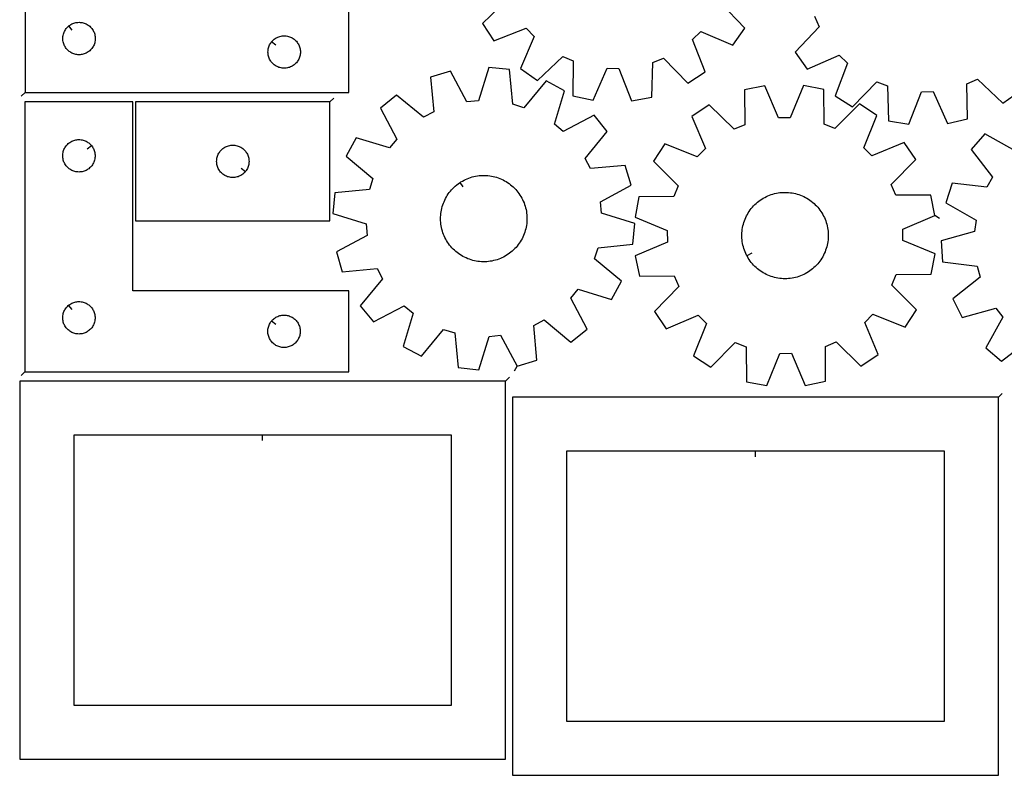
# Model space of a CAD drawing. Header units: millimetres. Extents: x 7 to 1243, y 7 to 1755.
# Tile 1 of 16: x 7 to 555, y 7 to 426. Entities that reach past the tile are written whole.
import ezdxf

# ---------------------------------------------------------------- set-up
doc = ezdxf.new("R2010")
doc.units = ezdxf.units.MM
doc.layers.add('CUT', color=7, linetype='CONTINUOUS', true_color=0x000000)
doc.layers.add('LEADIN', color=1, linetype='CONTINUOUS', true_color=0xff0000)

msp = doc.modelspace()

# ---------------------------------------------------------------- linework, layer by layer
at = {"layer": 'CUT'}
for points in [[(10.351279, 385.892056), (190.351279, 385.892056), (190.351279, 430.892056), (70.351279, 430.892056), (70.351279, 535.892056), (10.351279, 535.892056)], [(34.644797, 422.845426), (34.872426, 423.032236), (35.351147, 423.375283), (35.851279, 423.686285), (36.370681, 423.963911), (36.907128, 424.206972), (37.458324, 424.414428), (38.021908, 424.585389), (38.595466, 424.719124), (39.176544, 424.81506), (39.762651, 424.872787), (40.351279, 424.892056), (40.939907, 424.872787), (41.526015, 424.81506), (42.107092, 424.719124), (42.680651, 424.585389), (43.244234, 424.414428), (43.79543, 424.206972), (44.331877, 423.963911), (44.851279, 423.686285), (45.351411, 423.375283), (45.830132, 423.032236), (46.285392, 422.658615), (46.71524, 422.256017), (47.117838, 421.826169), (47.491459, 421.370909), (47.834506, 420.892188), (48.145508, 420.392056), (48.423134, 419.872655), (48.666195, 419.336207), (48.87365, 418.785012), (49.044612, 418.221428), (49.178347, 417.647869), (49.274283, 417.066792), (49.33201, 416.480685), (49.351279, 415.892056), (49.33201, 415.303428), (49.274283, 414.717321), (49.178347, 414.136243), (49.044612, 413.562685), (48.87365, 412.999101), (48.666195, 412.447905), (48.423134, 411.911458), (48.145508, 411.392056), (47.834506, 410.891924), (47.491459, 410.413203), (47.117838, 409.957944), (46.71524, 409.528095), (46.285392, 409.125498), (45.830132, 408.751876), (45.351411, 408.40883), (44.851279, 408.097828), (44.331877, 407.820202), (43.79543, 407.577141), (43.244234, 407.369685), (42.680651, 407.198724), (42.107092, 407.064989), (41.526015, 406.969053), (40.939907, 406.911326), (40.351279, 406.892056), (39.762651, 406.911326), (39.176544, 406.969053), (38.595466, 407.064989), (38.021908, 407.198724), (37.458324, 407.369685), (36.907128, 407.577141), (36.370681, 407.820202), (35.851279, 408.097828), (35.351147, 408.40883), (34.872426, 408.751876), (34.417167, 409.125498), (33.987318, 409.528095), (33.584721, 409.957944), (33.211099, 410.413203), (32.868053, 410.891924), (32.557051, 411.392056), (32.279425, 411.911458), (32.036363, 412.447905), (31.828908, 412.999101), (31.657947, 413.562685), (31.524212, 414.136243), (31.428276, 414.717321), (31.370549, 415.303428), (31.351279, 415.892056), (31.370549, 416.480685), (31.428276, 417.066792), (31.524212, 417.647869), (31.657947, 418.221428), (31.828908, 418.785012), (32.036363, 419.336207), (32.279425, 419.872655), (32.557051, 420.392056), (32.868053, 420.892188), (33.211099, 421.370909), (33.584721, 421.826169), (33.987318, 422.256017), (34.417167, 422.658615)], [(147.39791, 414.098539), (147.584721, 414.326169), (147.987318, 414.756017), (148.417167, 415.158615), (148.872426, 415.532236), (149.351147, 415.875283), (149.851279, 416.186285), (150.370681, 416.463911), (150.907128, 416.706972), (151.458324, 416.914428), (152.021908, 417.085389), (152.595466, 417.219124), (153.176544, 417.31506), (153.762651, 417.372787), (154.351279, 417.392056), (154.939907, 417.372787), (155.526015, 417.31506), (156.107092, 417.219124), (156.680651, 417.085389), (157.244234, 416.914428), (157.79543, 416.706972), (158.331877, 416.463911), (158.851279, 416.186285), (159.351411, 415.875283), (159.830132, 415.532236), (160.285392, 415.158615), (160.71524, 414.756017), (161.117838, 414.326169), (161.491459, 413.870909), (161.834506, 413.392188), (162.145508, 412.892056), (162.423134, 412.372655), (162.666195, 411.836207), (162.87365, 411.285012), (163.044612, 410.721428), (163.178347, 410.147869), (163.274283, 409.566792), (163.33201, 408.980685), (163.351279, 408.392056), (163.33201, 407.803428), (163.274283, 407.217321), (163.178347, 406.636243), (163.044612, 406.062685), (162.87365, 405.499101), (162.666195, 404.947905), (162.423134, 404.411458), (162.145508, 403.892056), (161.834506, 403.391924), (161.491459, 402.913203), (161.117838, 402.457944), (160.71524, 402.028095), (160.285392, 401.625498), (159.830132, 401.251876), (159.351411, 400.90883), (158.851279, 400.597828), (158.331877, 400.320202), (157.79543, 400.077141), (157.244234, 399.869685), (156.680651, 399.698724), (156.107092, 399.564989), (155.526015, 399.469053), (154.939907, 399.411326), (154.351279, 399.392056), (153.762651, 399.411326), (153.176544, 399.469053), (152.595466, 399.564989), (152.021908, 399.698724), (151.458324, 399.869685), (150.907128, 400.077141), (150.370681, 400.320202), (149.851279, 400.597828), (149.351147, 400.90883), (148.872426, 401.251876), (148.417167, 401.625498), (147.987318, 402.028095), (147.584721, 402.457944), (147.211099, 402.913203), (146.868053, 403.391924), (146.557051, 403.892056), (146.279425, 404.411458), (146.036363, 404.947905), (145.828908, 405.499101), (145.657947, 406.062685), (145.524212, 406.636243), (145.428276, 407.217321), (145.370549, 407.803428), (145.351279, 408.392056), (145.370549, 408.980685), (145.428276, 409.566792), (145.524212, 410.147869), (145.657947, 410.721428), (145.828908, 411.285012), (146.036363, 411.836207), (146.279425, 412.372655), (146.557051, 412.892056), (146.868053, 413.392188), (147.211099, 413.870909)], [(283.781815, 233.904137), (294.833947, 237.211076), (293.074359, 256.507352), (298.756408, 259.51684), (313.73032, 247.219508), (322.675648, 254.50419), (313.665635, 271.658259), (317.763482, 276.613088), (336.303559, 270.982104), (341.780237, 281.1355), (326.891492, 293.535811), (328.781278, 299.681655), (348.06496, 301.574284), (349.239214, 313.050633), (330.738414, 318.809351), (330.132436, 325.21056), (347.223958, 334.338666), (343.917018, 345.390798), (324.620742, 343.63121), (321.611255, 349.313258), (333.908586, 364.287171), (326.623905, 373.232498), (309.469836, 364.222486), (304.515006, 368.320333), (310.145991, 386.860409), (299.992594, 392.337087), (287.592283, 377.448343), (281.44644, 379.338129), (279.553811, 398.621811), (268.077462, 399.796065), (262.318744, 381.295265), (255.917535, 380.689287), (246.789429, 397.780808), (235.737297, 394.473869), (237.496885, 375.177593), (231.814837, 372.168106), (216.840924, 384.465437), (207.895596, 377.180756), (216.905609, 360.026687), (212.807762, 355.071857), (194.267686, 360.702842), (188.791007, 350.549445), (203.679752, 338.149134), (201.789966, 332.00329), (182.506284, 330.110662), (181.33203, 318.634312), (199.83283, 312.875595), (200.438808, 306.474386), (183.347286, 297.346279), (186.654226, 286.294147), (205.950502, 288.053736), (208.959989, 282.371687), (196.662658, 267.397775), (203.947339, 258.452447), (221.101408, 267.46246), (226.056238, 263.364613), (220.425253, 244.824536), (230.57865, 239.347858), (242.978961, 254.236602), (249.124804, 252.346816), (251.017433, 233.063135), (262.493782, 231.888881), (268.2525, 250.38968), (274.653709, 250.995658)], [(515.967314, 317.614713), (513.649083, 328.915654), (494.272809, 328.866608), (491.776743, 334.792174), (505.348099, 348.621878), (498.881649, 358.175438), (480.999075, 350.715145), (476.425395, 355.234452), (483.671294, 373.204966), (474.041085, 379.556701), (460.374671, 365.820925), (454.419677, 368.245948), (454.236998, 387.621423), (442.909141, 389.80434), (435.539475, 371.884227), (429.109762, 371.845779), (421.526315, 389.676476), (410.225374, 387.358244), (410.27442, 367.98197), (404.348853, 365.485904), (390.51915, 379.05726), (380.96559, 372.590811), (388.425882, 354.708237), (383.906576, 350.134556), (365.936062, 357.380456), (359.584327, 347.750246), (373.320103, 334.083833), (370.89508, 328.128839), (351.519605, 327.946159), (349.336688, 316.618302), (367.256801, 309.248636), (367.295249, 302.818923), (349.464552, 295.235476), (351.782784, 283.934535), (371.159058, 283.983582), (373.655124, 278.058015), (360.083768, 264.228311), (366.550217, 254.674751), (384.432791, 262.135044), (389.006472, 257.615737), (381.760572, 239.645223), (391.390782, 233.293488), (405.057195, 247.029265), (411.012189, 244.604241), (411.194869, 225.228766), (422.522726, 223.045849), (429.892392, 240.965962), (436.322105, 241.00441), (443.905552, 223.173714), (455.206493, 225.491945), (455.157446, 244.868219), (461.083013, 247.364285), (474.912717, 233.792929), (484.466277, 240.259379), (477.005984, 258.141953), (481.525291, 262.715633), (499.495805, 255.469734), (505.84754, 265.099943), (492.111763, 278.766357), (494.536787, 284.72135), (513.912262, 284.90403), (516.095178, 296.231887), (498.175066, 303.601553), (498.136618, 310.031266)], [(10.273643, 230.72067), (190.273643, 230.72067), (190.273643, 275.72067), (70.273643, 275.72067), (70.273643, 380.72067), (10.273643, 380.72067)], [(179.814427, 380.646977), (71.814427, 380.646977), (71.814427, 314.646977), (179.814427, 314.646977)], [(47.227012, 356.427152), (47.413823, 356.199522), (47.756869, 355.720802), (48.067871, 355.22067), (48.345497, 354.701268), (48.588558, 354.164821), (48.796014, 353.613625), (48.966975, 353.050041), (49.10071, 352.476483), (49.196646, 351.895405), (49.254373, 351.309298), (49.273643, 350.72067), (49.254373, 350.132041), (49.196646, 349.545934), (49.10071, 348.964857), (48.966975, 348.391298), (48.796014, 347.827714), (48.588558, 347.276519), (48.345497, 346.740071), (48.067871, 346.22067), (47.756869, 345.720538), (47.413823, 345.241817), (47.040201, 344.786557), (46.637604, 344.356709), (46.207755, 343.954111), (45.752495, 343.58049), (45.273775, 343.237443), (44.773643, 342.926441), (44.254241, 342.648815), (43.717793, 342.405754), (43.166598, 342.198298), (42.603014, 342.027337), (42.029455, 341.893602), (41.448378, 341.797666), (40.862271, 341.739939), (40.273643, 341.72067), (39.685014, 341.739939), (39.098907, 341.797666), (38.51783, 341.893602), (37.944271, 342.027337), (37.380687, 342.198298), (36.829492, 342.405754), (36.293044, 342.648815), (35.773643, 342.926441), (35.27351, 343.237443), (34.79479, 343.58049), (34.33953, 343.954111), (33.909682, 344.356709), (33.507084, 344.786557), (33.133462, 345.241817), (32.790416, 345.720538), (32.479414, 346.22067), (32.201788, 346.740071), (31.958727, 347.276519), (31.751271, 347.827714), (31.58031, 348.391298), (31.446575, 348.964857), (31.350639, 349.545934), (31.292912, 350.132041), (31.273643, 350.72067), (31.292912, 351.309298), (31.350639, 351.895405), (31.446575, 352.476483), (31.58031, 353.050041), (31.751271, 353.613625), (31.958727, 354.164821), (32.201788, 354.701268), (32.479414, 355.22067), (32.790416, 355.720802), (33.133462, 356.199522), (33.507084, 356.654782), (33.909682, 357.084631), (34.33953, 357.487228), (34.79479, 357.86085), (35.27351, 358.203896), (35.773643, 358.514898), (36.293044, 358.792524), (36.829492, 359.035585), (37.380687, 359.243041), (37.944271, 359.414002), (38.51783, 359.547737), (39.098907, 359.643673), (39.685014, 359.7014), (40.273643, 359.72067), (40.862271, 359.7014), (41.448378, 359.643673), (42.029455, 359.547737), (42.603014, 359.414002), (43.166598, 359.243041), (43.717793, 359.035585), (44.254241, 358.792524), (44.773643, 358.514898), (45.273775, 358.203896), (45.752495, 357.86085), (46.207755, 357.487228), (46.637604, 357.084631), (47.040201, 356.654782)], [(132.767796, 341.940494), (132.580985, 341.712864), (132.178388, 341.283016), (131.74854, 340.880418), (131.29328, 340.506797), (130.814559, 340.16375), (130.314427, 339.852748), (129.795025, 339.575122), (129.258578, 339.332061), (128.707382, 339.124605), (128.143799, 338.953644), (127.57024, 338.819909), (126.989163, 338.723973), (126.403055, 338.666246), (125.814427, 338.646977), (125.225799, 338.666246), (124.639691, 338.723973), (124.058614, 338.819909), (123.485056, 338.953644), (122.921472, 339.124605), (122.370276, 339.332061), (121.833829, 339.575122), (121.314427, 339.852748), (120.814295, 340.16375), (120.335574, 340.506797), (119.880315, 340.880418), (119.450466, 341.283016), (119.047869, 341.712864), (118.674247, 342.168124), (118.331201, 342.646845), (118.020199, 343.146977), (117.742573, 343.666378), (117.499511, 344.202826), (117.292056, 344.754021), (117.121095, 345.317605), (116.98736, 345.891164), (116.891423, 346.472241), (116.833697, 347.058348), (116.814427, 347.646977), (116.833697, 348.235605), (116.891423, 348.821712), (116.98736, 349.40279), (117.121095, 349.976348), (117.292056, 350.539932), (117.499511, 351.091128), (117.742573, 351.627575), (118.020199, 352.146977), (118.331201, 352.647109), (118.674247, 353.125829), (119.047869, 353.581089), (119.450466, 354.010938), (119.880315, 354.413535), (120.335574, 354.787157), (120.814295, 355.130203), (121.314427, 355.441205), (121.833829, 355.718831), (122.370276, 355.961892), (122.921472, 356.169348), (123.485056, 356.340309), (124.058614, 356.474044), (124.639691, 356.56998), (125.225799, 356.627707), (125.814427, 356.646977), (126.403055, 356.627707), (126.989163, 356.56998), (127.57024, 356.474044), (128.143799, 356.340309), (128.707382, 356.169348), (129.258578, 355.961892), (129.795025, 355.718831), (130.314427, 355.441205), (130.814559, 355.130203), (131.29328, 354.787157), (131.74854, 354.413535), (132.178388, 354.010938), (132.580985, 353.581089), (132.954607, 353.125829), (133.297654, 352.647109), (133.608656, 352.146977), (133.886282, 351.627575), (134.129343, 351.091128), (134.336798, 350.539932), (134.50776, 349.976348), (134.641495, 349.40279), (134.737431, 348.821712), (134.795158, 348.235605), (134.814427, 347.646977), (134.795158, 347.058348), (134.737431, 346.472241), (134.641495, 345.891164), (134.50776, 345.317605), (134.336798, 344.754021), (134.129343, 344.202826), (133.886282, 343.666378), (133.608656, 343.146977), (133.297654, 342.646845), (132.954607, 342.168124)], [(252.196634, 335.953134), (252.606947, 336.220186), (253.448677, 336.720373), (254.310107, 337.185811), (255.189806, 337.615725), (256.086308, 338.009399), (256.998121, 338.366179), (257.923728, 338.68547), (258.861588, 338.966741), (259.81014, 339.209524), (260.767806, 339.413415), (261.732991, 339.578075), (262.704089, 339.703229), (263.679484, 339.788669), (264.657552, 339.834253), (265.636666, 339.839905), (266.615195, 339.805616), (267.591511, 339.731442), (268.56399, 339.617508), (269.531012, 339.464002), (270.490967, 339.271181), (271.442259, 339.039365), (272.383304, 338.76894), (273.312536, 338.460356), (274.228407, 338.114127), (275.129394, 337.730829), (276.013997, 337.3111), (276.880744, 336.855639), (277.728192, 336.365203), (278.55493, 335.840609), (279.359583, 335.28273), (280.140812, 334.692495), (280.897315, 334.070886), (281.627834, 333.418937), (282.331153, 332.737734), (283.006102, 332.028411), (283.651556, 331.292148), (284.266443, 330.53017), (284.849737, 329.743746), (285.400469, 328.934185), (285.917722, 328.102834), (286.400635, 327.251076), (286.848404, 326.380331), (287.260283, 325.492046), (287.635588, 324.5877), (287.973694, 323.668799), (288.274038, 322.736871), (288.53612, 321.793469), (288.759503, 320.840161), (288.943817, 319.878536), (289.088754, 318.910193), (289.194073, 317.936744), (289.259599, 316.959809), (289.285222, 315.981014), (289.270901, 315.001989), (289.216658, 314.024363), (289.122584, 313.049763), (288.988837, 312.079811), (288.815637, 311.116122), (288.603274, 310.160299), (288.352101, 309.213934), (288.062537, 308.278601), (287.735062, 307.355857), (287.370223, 306.447239), (286.968626, 305.554258), (286.530939, 304.678401), (286.057892, 303.821125), (285.550272, 302.983858), (285.008923, 302.167992), (284.434746, 301.374887), (283.828698, 300.605861), (283.191787, 299.862195), (282.525072, 299.145127), (281.829664, 298.45585), (281.106721, 297.795511), (280.357444, 297.165209), (279.583082, 296.565994), (278.784924, 295.998863), (277.964297, 295.464759), (277.122567, 294.964572), (276.261137, 294.499135), (275.381438, 294.069221), (274.484936, 293.675546), (273.573123, 293.318767), (272.647516, 292.999476), (271.709656, 292.718204), (270.761104, 292.475421), (269.803438, 292.27153), (268.838253, 292.10687), (267.867155, 291.981716), (266.89176, 291.896276), (265.913692, 291.850692), (264.934578, 291.84504), (263.956049, 291.879329), (262.979733, 291.953503), (262.007254, 292.067437), (261.040232, 292.220943), (260.080277, 292.413764), (259.128985, 292.64558), (258.18794, 292.916005), (257.258708, 293.224589), (256.342837, 293.570818), (255.44185, 293.954116), (254.557247, 294.373845), (253.6905, 294.829307), (252.843052, 295.319743), (252.016314, 295.844336), (251.211661, 296.402215), (250.430432, 296.99245), (249.673929, 297.61406), (248.94341, 298.266008), (248.240091, 298.947211), (247.565142, 299.656534), (246.919688, 300.392798), (246.304801, 301.154775), (245.721507, 301.941199), (245.170775, 302.750761), (244.653522, 303.582112), (244.170609, 304.433869), (243.72284, 305.304615), (243.310961, 306.1929), (242.935656, 307.097245), (242.59755, 308.016147), (242.297206, 308.948074), (242.035124, 309.891477), (241.811741, 310.844784), (241.627427, 311.80641), (241.48249, 312.774753), (241.377171, 313.748202), (241.311645, 314.725137), (241.286022, 315.703931), (241.300343, 316.682956), (241.354586, 317.660582), (241.44866, 318.635182), (241.582408, 319.605134), (241.755607, 320.568824), (241.96797, 321.524646), (242.219143, 322.471012), (242.508707, 323.406344), (242.836182, 324.329088), (243.201021, 325.237706), (243.602618, 326.130687), (244.040305, 327.006544), (244.513352, 327.86382), (245.020972, 328.701087), (245.562321, 329.516953), (246.136498, 330.310059), (246.742546, 331.079084), (247.379457, 331.82275), (248.046172, 332.539819), (248.74158, 333.229096), (249.464523, 333.889435), (250.2138, 334.519736), (250.988162, 335.118951), (251.78632, 335.686083)], [(411.52818, 295.162794), (411.298397, 295.595083), (410.87448, 296.477687), (410.486916, 297.376847), (410.13635, 298.291067), (409.823365, 299.218826), (409.548483, 300.158578), (409.31216, 301.108761), (409.114791, 302.067792), (408.956704, 303.034075), (408.838161, 304.006003), (408.759361, 304.981956), (408.720434, 305.960312), (408.721445, 306.939441), (408.762393, 307.917714), (408.843209, 308.893503), (408.963759, 309.865184), (409.123842, 310.831138), (409.323192, 311.78976), (409.561476, 312.739452), (409.838299, 313.678635), (410.153199, 314.605745), (410.505653, 315.519239), (410.895074, 316.417597), (411.320813, 317.299323), (411.782163, 318.16295), (412.278354, 319.007041), (412.808562, 319.83019), (413.371904, 320.631028), (413.967442, 321.408221), (414.594185, 322.160477), (415.25109, 322.886542), (415.937064, 323.585209), (416.650964, 324.255315), (417.391603, 324.895744), (418.157747, 325.50543), (418.948123, 326.08336), (419.761413, 326.62857), (420.596265, 327.140153), (421.451289, 327.617258), (422.325062, 328.059091), (423.216129, 328.464916), (424.123008, 328.834058), (425.044189, 329.165902), (425.978139, 329.459897), (426.923303, 329.715553), (427.878108, 329.932443), (428.840966, 330.110209), (429.810273, 330.248552), (430.784416, 330.347244), (431.761774, 330.40612), (432.74072, 330.425082), (433.719625, 330.404098), (434.69686, 330.343203), (435.670797, 330.2425), (436.639816, 330.102154), (437.602305, 329.9224), (438.55666, 329.703538), (439.501294, 329.44593), (440.434635, 329.150007), (441.355128, 328.816261), (442.261243, 328.445246), (443.15147, 328.037581), (444.024328, 327.593944), (444.878365, 327.115074), (445.712158, 326.601768), (446.524321, 326.054879), (447.313501, 325.475318), (448.078384, 324.864051), (448.817699, 324.222093), (449.530213, 323.550514), (450.214742, 322.850432), (450.870146, 322.123011), (451.495333, 321.369462), (452.089265, 320.591041), (452.650951, 319.789041), (453.179458, 318.964798), (453.673905, 318.119684), (454.133469, 317.255106), (454.557387, 316.372502), (454.944951, 315.473342), (455.295517, 314.559122), (455.608502, 313.631364), (455.883384, 312.691611), (456.119706, 311.741428), (456.317076, 310.782397), (456.475163, 309.816114), (456.593705, 308.844187), (456.672506, 307.868233), (456.711432, 306.889877), (456.710421, 305.910748), (456.669474, 304.932475), (456.588658, 303.956686), (456.468108, 302.985005), (456.308025, 302.019051), (456.108675, 301.060429), (455.870391, 300.110737), (455.593568, 299.171554), (455.278667, 298.244444), (454.926213, 297.33095), (454.536793, 296.432592), (454.111053, 295.550866), (453.649704, 294.687239), (453.153512, 293.843148), (452.623304, 293.019999), (452.059962, 292.219161), (451.464424, 291.441968), (450.837681, 290.689712), (450.180776, 289.963647), (449.494803, 289.26498), (448.780903, 288.594874), (448.040264, 287.954445), (447.274119, 287.344759), (446.483744, 286.76683), (445.670454, 286.22162), (444.835602, 285.710036), (443.980578, 285.232931), (443.106805, 284.791099), (442.215738, 284.385273), (441.308859, 284.016131), (440.387678, 283.684287), (439.453728, 283.390292), (438.508564, 283.134637), (437.553758, 282.917746), (436.590901, 282.739981), (435.621594, 282.601637), (434.64745, 282.502945), (433.670092, 282.444069), (432.691146, 282.425107), (431.712241, 282.446091), (430.735007, 282.506986), (429.76107, 282.60769), (428.79205, 282.748035), (427.829562, 282.927789), (426.875207, 283.146652), (425.930573, 283.404259), (424.997232, 283.700182), (424.076738, 284.033929), (423.170624, 284.404943), (422.280397, 284.812608), (421.407538, 285.256245), (420.553502, 285.735115), (419.719708, 286.248422), (418.907546, 286.79531), (418.118366, 287.374871), (417.353482, 287.986138), (416.614168, 288.628096), (415.901654, 289.299675), (415.217125, 289.999757), (414.561721, 290.727178), (413.936533, 291.480727), (413.342602, 292.259149), (412.780915, 293.061148), (412.252409, 293.885391), (411.757962, 294.730505)], [(34.56716, 267.674039), (34.79479, 267.86085), (35.27351, 268.203896), (35.773643, 268.514898), (36.293044, 268.792524), (36.829492, 269.035585), (37.380687, 269.243041), (37.944271, 269.414002), (38.51783, 269.547737), (39.098907, 269.643673), (39.685014, 269.7014), (40.273643, 269.72067), (40.862271, 269.7014), (41.448378, 269.643673), (42.029455, 269.547737), (42.603014, 269.414002), (43.166598, 269.243041), (43.717793, 269.035585), (44.254241, 268.792524), (44.773643, 268.514898), (45.273775, 268.203896), (45.752495, 267.86085), (46.207755, 267.487228), (46.637604, 267.084631), (47.040201, 266.654782), (47.413823, 266.199522), (47.756869, 265.720802), (48.067871, 265.22067), (48.345497, 264.701268), (48.588558, 264.164821), (48.796014, 263.613625), (48.966975, 263.050041), (49.10071, 262.476483), (49.196646, 261.895405), (49.254373, 261.309298), (49.273643, 260.72067), (49.254373, 260.132041), (49.196646, 259.545934), (49.10071, 258.964857), (48.966975, 258.391298), (48.796014, 257.827714), (48.588558, 257.276519), (48.345497, 256.740071), (48.067871, 256.22067), (47.756869, 255.720538), (47.413823, 255.241817), (47.040201, 254.786557), (46.637604, 254.356709), (46.207755, 253.954111), (45.752495, 253.58049), (45.273775, 253.237443), (44.773643, 252.926441), (44.254241, 252.648815), (43.717793, 252.405754), (43.166598, 252.198298), (42.603014, 252.027337), (42.029455, 251.893602), (41.448378, 251.797666), (40.862271, 251.739939), (40.273643, 251.72067), (39.685014, 251.739939), (39.098907, 251.797666), (38.51783, 251.893602), (37.944271, 252.027337), (37.380687, 252.198298), (36.829492, 252.405754), (36.293044, 252.648815), (35.773643, 252.926441), (35.27351, 253.237443), (34.79479, 253.58049), (34.33953, 253.954111), (33.909682, 254.356709), (33.507084, 254.786557), (33.133462, 255.241817), (32.790416, 255.720538), (32.479414, 256.22067), (32.201788, 256.740071), (31.958727, 257.276519), (31.751271, 257.827714), (31.58031, 258.391298), (31.446575, 258.964857), (31.350639, 259.545934), (31.292912, 260.132041), (31.273643, 260.72067), (31.292912, 261.309298), (31.350639, 261.895405), (31.446575, 262.476483), (31.58031, 263.050041), (31.751271, 263.613625), (31.958727, 264.164821), (32.201788, 264.701268), (32.479414, 265.22067), (32.790416, 265.720802), (33.133462, 266.199522), (33.507084, 266.654782), (33.909682, 267.084631), (34.33953, 267.487228)], [(147.320273, 258.927152), (147.507084, 259.154782), (147.909682, 259.584631), (148.33953, 259.987228), (148.79479, 260.36085), (149.27351, 260.703896), (149.773643, 261.014898), (150.293044, 261.292524), (150.829492, 261.535585), (151.380687, 261.743041), (151.944271, 261.914002), (152.51783, 262.047737), (153.098907, 262.143673), (153.685014, 262.2014), (154.273643, 262.22067), (154.862271, 262.2014), (155.448378, 262.143673), (156.029455, 262.047737), (156.603014, 261.914002), (157.166598, 261.743041), (157.717793, 261.535585), (158.254241, 261.292524), (158.773643, 261.014898), (159.273775, 260.703896), (159.752495, 260.36085), (160.207755, 259.987228), (160.637604, 259.584631), (161.040201, 259.154782), (161.413823, 258.699522), (161.756869, 258.220802), (162.067871, 257.72067), (162.345497, 257.201268), (162.588558, 256.664821), (162.796014, 256.113625), (162.966975, 255.550041), (163.10071, 254.976483), (163.196646, 254.395405), (163.254373, 253.809298), (163.273643, 253.22067), (163.254373, 252.632041), (163.196646, 252.045934), (163.10071, 251.464857), (162.966975, 250.891298), (162.796014, 250.327714), (162.588558, 249.776519), (162.345497, 249.240071), (162.067871, 248.72067), (161.756869, 248.220538), (161.413823, 247.741817), (161.040201, 247.286557), (160.637604, 246.856709), (160.207755, 246.454111), (159.752495, 246.08049), (159.273775, 245.737443), (158.773643, 245.426441), (158.254241, 245.148815), (157.717793, 244.905754), (157.166598, 244.698298), (156.603014, 244.527337), (156.029455, 244.393602), (155.448378, 244.297666), (154.862271, 244.239939), (154.273643, 244.22067), (153.685014, 244.239939), (153.098907, 244.297666), (152.51783, 244.393602), (151.944271, 244.527337), (151.380687, 244.698298), (150.829492, 244.905754), (150.293044, 245.148815), (149.773643, 245.426441), (149.27351, 245.737443), (148.79479, 246.08049), (148.33953, 246.454111), (147.909682, 246.856709), (147.507084, 247.286557), (147.133462, 247.741817), (146.790416, 248.220538), (146.479414, 248.72067), (146.201788, 249.240071), (145.958727, 249.776519), (145.751271, 250.327714), (145.58031, 250.891298), (145.446575, 251.464857), (145.350639, 252.045934), (145.292912, 252.632041), (145.273643, 253.22067), (145.292912, 253.809298), (145.350639, 254.395405), (145.446575, 254.976483), (145.58031, 255.550041), (145.751271, 256.113625), (145.958727, 256.664821), (146.201788, 257.201268), (146.479414, 257.72067), (146.790416, 258.220802), (147.133462, 258.699522)], [(277.363977, 225.554039), (7.363977, 225.554039), (7.363977, 15.554039), (277.363977, 15.554039)], [(551.26449, 216.55233), (281.26449, 216.55233), (281.26449, 6.55233), (551.26449, 6.55233)], [(142.363977, 195.554039), (37.363977, 195.554039), (37.363977, 45.554039), (247.363977, 45.554039), (247.363977, 195.554039)], [(416.26449, 186.55233), (311.26449, 186.55233), (311.26449, 36.55233), (521.26449, 36.55233), (521.26449, 186.55233)]]:
    msp.add_lwpolyline(points, close=True, dxfattribs=at)
for points in [[(278.470942, 437.736962), (264.577047, 424.23133), (270.816276, 414.527852), (288.8699, 421.564121), (293.335672, 416.938155), (285.667769, 399.143614), (295.145426, 392.566419), (309.132135, 405.975907), (315.028252, 403.411049), (314.753709, 384.036657), (326.026906, 381.587064), (333.817351, 399.328297), (340.246182, 399.215023), (347.406796, 381.210357), (358.75929, 383.261293), (359.167447, 402.63333), (365.15026, 404.988885), (378.655892, 391.09499), (388.35937, 397.33422), (381.323101, 415.387843), (385.949067, 419.853616), (403.743608, 412.185713), (410.320803, 421.663369), (396.911315, 435.650079)], [(449.066622, 428.229489), (451.670971, 422.350709), (438.355602, 408.274369), (444.996221, 398.841042), (462.738929, 406.628132), (467.394745, 402.193489), (460.479731, 384.093075), (470.224841, 377.919073), (483.636975, 391.903246), (489.635453, 389.587874), (490.173541, 370.21901), (501.539537, 368.244268), (508.579222, 386.29656), (515.007147, 386.452954), (522.916419, 368.764375), (534.172931, 371.289529), (533.768439, 390.661643), (539.647218, 393.265993), (553.723559, 379.950624), (563.156885, 386.591243)], [(560.650888, 353.399508), (543.768453, 362.908757), (536.224548, 354.18093), (548.077419, 338.85279), (544.902578, 333.261451), (525.66621, 335.586223), (522.036545, 324.635835), (538.852995, 315.010378), (538.059537, 308.629696), (519.397798, 303.416066), (520.234958, 291.910214), (539.454835, 289.452828), (541.163556, 283.254202), (525.917528, 271.295898), (531.094061, 260.986244), (549.791313, 266.071044), (553.742077, 260.99816), (544.232828, 244.115725), (552.960655, 236.57182), (568.288795, 248.424691)]]:
    msp.add_lwpolyline(points, dxfattribs=at)
at = {"layer": 'LEADIN'}
for p, q in [((36.547977, 420.526394), (34.644797, 422.845426)), ((149.716941, 412.195359), (147.39791, 414.098539)), ((8.229959, 383.770736), (10.351279, 385.892056)), ((181.935748, 382.768297), (179.814427, 380.646977)), ((44.90798, 354.523972), (47.227012, 356.427152)), ((130.448765, 343.843674), (132.767796, 341.940494)), ((253.833098, 333.438779), (252.196634, 335.953134)), ((518.471645, 315.962948), (515.967314, 317.614713)), ((414.1772, 296.570874), (411.52818, 295.162794)), ((36.47034, 265.355007), (34.56716, 267.674039)), ((149.639305, 257.023972), (147.320273, 258.927152)), ((8.152322, 228.599349), (10.273643, 230.72067)), ((282.357608, 231.263752), (283.781815, 233.904137)), ((279.485297, 227.675359), (277.363977, 225.554039)), ((553.38581, 218.67365), (551.26449, 216.55233)), ((142.363977, 192.554039), (142.363977, 195.554039)), ((416.26449, 183.55233), (416.26449, 186.55233))]:
    msp.add_line(p, q, dxfattribs=at)

doc.saveas('drawing.dxf')
